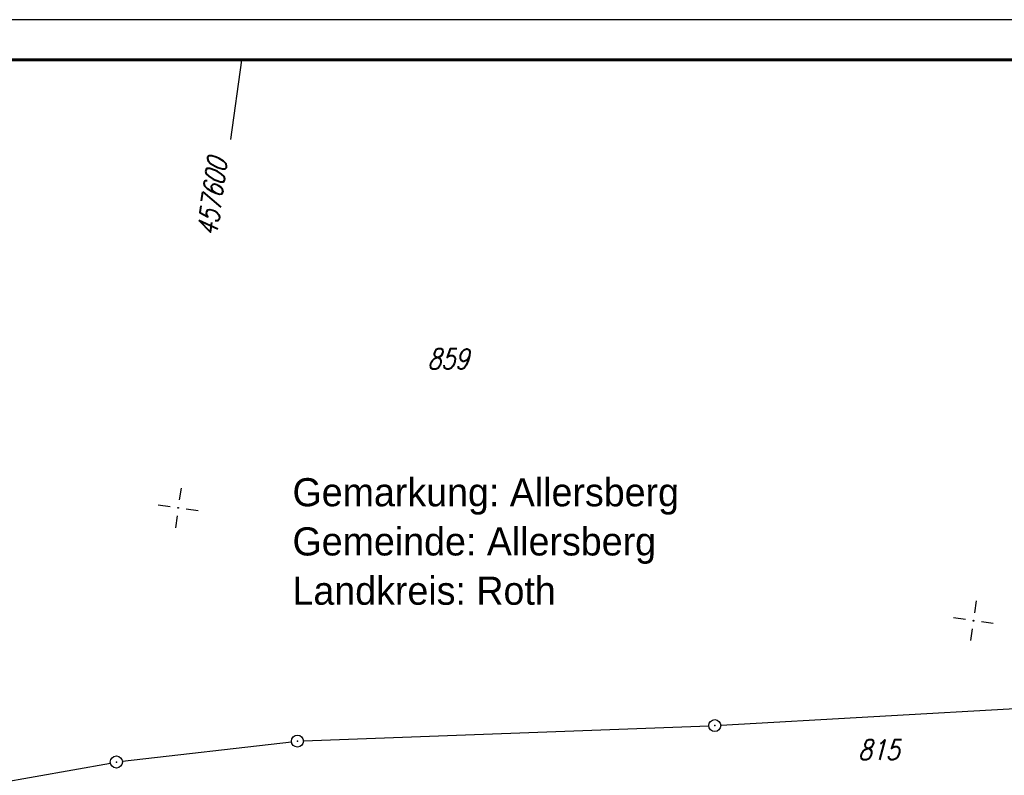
# Model space of a CAD drawing. Extents: x 0 to 1135, y 0 to 594.
# Tile 31 of 153: x 149 to 271, y 500 to 594. Entities that reach past the tile are written whole.
import ezdxf

# ---------------------------------------------------------------- set-up
doc = ezdxf.new("R2010")
doc.units = 0
doc.header["$LTSCALE"] = 2
doc.header["$MEASUREMENT"] = 0
doc.linetypes.add('AUSGEZOGEN', pattern=[0])
doc.layers.get('0').update_dxf_attribs({"color": 8, "linetype": 'AUSGEZOGEN'})
for name, color, linetype in [('FLSTNR', 8, 'AUSGEZOGEN'), ('GRENZL', 8, 'AUSGEZOGEN'), ('GRENZP', 8, 'AUSGEZOGEN'), ('NETZ', 250, 'AUSGEZOGEN'), ('RAHMEN', 250, 'AUSGEZOGEN'), ('SCHRIFT', 8, 'AUSGEZOGEN')]:
    doc.layers.add(name, color=color, linetype=linetype)
doc.styles.add('ROMANS', font='romans.shx', dxfattribs={"width": 0.8})
doc.styles.add('UNIR-H', font='unir_h.shx', dxfattribs={"width": 0.8})

# ---------------------------------------------------------------- blocks, each defined once
blk = doc.blocks.new('IKR')
at = {"color": 0}
for p, q in [((0, 1), (0, 2.5)), ((-2.5, 0), (-1, 0)), ((1, 0), (2.5, 0)), ((0, -2.5), (0, -1))]:
    blk.add_line(p, q, dxfattribs=at)
blk.add_circle((0, 0), 0.05, dxfattribs=at)
blk.add_point((0, 0), dxfattribs=at)
blk = doc.blocks.new('GST')
at = {"color": 0}
blk.add_circle((0, 0), 0.75, dxfattribs=at)
blk.add_point((0, 0), dxfattribs=at)

msp = doc.modelspace()

# ---------------------------------------------------------------- linework, layer by layer
at = {"layer": 'GRENZL'}
for p, q in [((236.06, 506.2), (275.38, 508.42)), ((236.06, 506.2), (275.38, 508.42)), ((184.1, 504.25), (234.56, 506.13)), ((184.1, 504.25), (234.56, 506.13)), ((161.56, 501.72), (182.6, 504.14)), ((161.56, 501.72), (182.6, 504.14)), ((124.47, 495.13), (160.07, 501.5)), ((124.47, 495.13), (160.07, 501.5))]:
    msp.add_line(p, q, dxfattribs=at)
at = {"layer": 'NETZ'}
msp.add_line((176.41, 588.98), (175.01, 579.08), dxfattribs=at)
msp.add_line((176.41, 588.98), (175.01, 579.08), dxfattribs=at)
at = {"layer": 'RAHMEN'}
msp.add_line((1135, 594), (0, 594), dxfattribs=at)
msp.add_line((1135, 594), (0, 594), dxfattribs=at)
at = {"layer": 'RAHMEN', "const_width": 0.35}
msp.add_lwpolyline([(25, 5), (1130, 5), (1130, 589), (25, 589), (25, 5)], dxfattribs=at)
msp.add_lwpolyline([(25, 5), (1130, 5), (1130, 589), (25, 589), (25, 5)], dxfattribs=at)

# ---------------------------------------------------------------- block references
at = {"layer": 'GRENZP'}
for p in [(235.31, 506.16), (235.31, 506.16), (183.35, 504.23), (183.35, 504.23), (160.81, 501.63), (160.81, 501.63)]:
    msp.add_blockref('GST', p, dxfattribs=at)
at = {"layer": 'NETZ', "rotation": 171.9288}
for p in [(168.51, 533.25), (168.51, 533.25), (267.52, 519.21), (267.52, 519.21)]:
    msp.add_blockref('IKR', p, dxfattribs=at)

# ---------------------------------------------------------------- texts
at = {"layer": 'FLSTNR', "style": 'ROMANS', "oblique": 15, "width": 0.8}
for s, p in [('859', (199.54, 550.53)), ('859', (199.54, 550.53)), ('815', (253.16, 501.89)), ('815', (253.16, 501.89))]:
    msp.add_text(s, height=2.5, dxfattribs=at).set_placement(p)
at = {"layer": 'NETZ', "style": 'ROMANS', "oblique": 16.6, "width": 0.75}
msp.add_text('457600', height=2.5, rotation=81.9288, dxfattribs=at).set_placement((173.29, 566.95))
msp.add_text('457600', height=2.5, rotation=81.9288, dxfattribs=at).set_placement((173.29, 566.95))
at = {"layer": 'SCHRIFT', "style": 'UNIR-H'}
for s, p in [('Gemarkung: Allersberg', (182.74, 533.45)), ('Gemarkung: Allersberg', (182.74, 533.45)), ('Gemeinde: Allersberg', (182.74, 527.33)), ('Gemeinde: Allersberg', (182.74, 527.33)), ('Landkreis: Roth', (182.74, 521.2)), ('Landkreis: Roth', (182.74, 521.2))]:
    msp.add_text(s, height=3.5, dxfattribs=at).set_placement(p)

doc.saveas('drawing.dxf')
